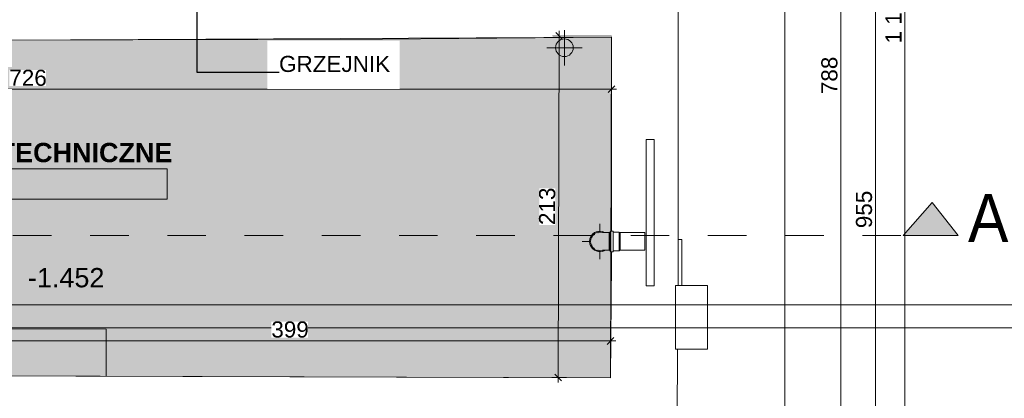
# Model space of a CAD drawing. Header units: millimetres. Extents: x -68772 to 137055, y -73300 to 19650.
# Tile 82 of 125: x 40078 to 46198, y 2721 to 5078. Entities that reach past the tile are written whole.
import ezdxf
from ezdxf.enums import TextEntityAlignment as Align

# ---------------------------------------------------------------- set-up
doc = ezdxf.new("R2010")
doc.units = ezdxf.units.MM
doc.header["$MEASUREMENT"] = 0
doc.set_wipeout_variables(frame=1)
doc.linetypes.add('Przerywana', pattern=[480, 240, -240])
doc.linetypes.add('Wipeout_Contour', pattern=[1000, 0, -1000])
for name, color, linetype, lineweight in [('0_Nr_pióra__1', 7, 'Continuous', 18), ('0_Nr_pióra__7', 7, 'Continuous', 5), ('Center Line_Nr_pióra__2', 27, 'Continuous', 5), ('Dimensions_Nr_pióra__7', 7, 'Continuous', 5), ('Drop_Nr_pióra__7', 7, 'Continuous', 5), ('Electrical Equipment_Nr_pióra__7', 7, 'Continuous', 5), ('Floors_Nr_pióra__7', 7, 'Continuous', 5), ('Nowe_0_Nr_pióra__1', 7, 'Continuous', 18), ('Nowe_Metryczki pomieszczeń ARCHICADa_Nr_pióra__1', 7, 'Continuous', 18), ('Pipe Fittings_Nr_pióra__2', 27, 'Continuous', 5), ('Pipes_Nr_pióra__2', 27, 'Continuous', 5), ('Rise_Nr_pióra__2', 27, 'Continuous', 5), ('Room Tags_Nr_pióra__7', 7, 'Continuous', 5), ('Sections_Nr_pióra__7', 7, 'Continuous', 5), ('Spot Elevations_Nr_pióra__7', 7, 'Continuous', 5), ('Text Notes_Nr_pióra__7', 7, 'Continuous', 5), ('Walls_Nr_pióra__93', 7, 'Continuous', 20), ('Windows_Nr_pióra__7', 7, 'Continuous', 5)]:
    doc.layers.add(name, color=color, linetype=linetype, lineweight=lineweight)
for name, color, linetype in [('Dimensions', 7, 'Continuous'), ('Electrical Equipment', 7, 'Continuous'), ('Nowe_Cut Pattern', 7, 'Continuous'), ('Pipe Fittings', 7, 'Continuous'), ('Room Tags', 7, 'Continuous'), ('Spot Elevations', 7, 'Continuous'), ('Windows', 7, 'Continuous')]:
    doc.layers.add(name, color=color, linetype=linetype)
doc.styles.add('GENERATED_STYLE_1', font='arial.ttf')
doc.styles.add('GENERATED_STYLE_2', font='arialbd.ttf')
doc.dimstyles.new('GENERATED_STYLE__1', dxfattribs={"dimtxt": 100, "dimasz": 40.305087, "dimexe": 0.18, "dimexo": 0.164042, "dimgap": 0.09, "dimtad": 1, "dimdec": 0, "dimlfac": 0.1, "dimzin": 0, "dimdsep": 46, "dimtxsty": 'GENERATED_STYLE_1', "dimblk": 'ARROWHEAD_6', "dimblk1": 'ARROWHEAD_6', "dimblk2": 'ARROWHEAD_6', "dimcen": 0.09, "dimclrd": 7, "dimclre": 7, "dimclrt": 7, "dimadec": 1, "dimazin": 0, "dimtfac": 1, "dimtdec": 4, "dimtmove": 0, "dimatfit": 3, "dimfxl": 0, "dimtolj": 1, "dimtzin": 0, "dimarcsym": 0})
doc.dimstyles.new('GENERATED_STYLE__17', dxfattribs={"dimtxt": 0.18, "dimasz": 91.2, "dimexe": 0.18, "dimexo": 0.0625, "dimgap": 0.09, "dimtad": 0, "dimtih": 1, "dimtoh": 1, "dimdec": 4, "dimzin": 0, "dimdsep": 46, "dimtxsty": 'Standard', "dimcen": 0.09, "dimadec": 0, "dimazin": 0, "dimtfac": 1, "dimtdec": 4, "dimtmove": 0, "dimatfit": 3, "dimldrblk": 'ARROWHEAD_5', "dimfxl": 0, "dimtolj": 1, "dimtzin": 0, "dimarcsym": 0})
doc.dimstyles.new('GENERATED_STYLE__2', dxfattribs={"dimtxt": 100, "dimasz": 40.305087, "dimexe": 0.18, "dimexo": 0.164042, "dimgap": 0.09, "dimtad": 1, "dimtih": 1, "dimtoh": 1, "dimdec": 0, "dimlfac": 0.1, "dimzin": 0, "dimdsep": 46, "dimtxsty": 'GENERATED_STYLE_1', "dimblk": 'ARROWHEAD_6', "dimblk1": 'ARROWHEAD_6', "dimblk2": 'ARROWHEAD_6', "dimcen": 0.09, "dimclrd": 7, "dimclre": 7, "dimclrt": 7, "dimadec": 1, "dimazin": 0, "dimtfac": 1, "dimtdec": 4, "dimtmove": 0, "dimatfit": 3, "dimfxl": 0, "dimtolj": 1, "dimtzin": 0, "dimarcsym": 0})
doc.dimstyles.new('GENERATED_STYLE__9', dxfattribs={"dimtxt": 100, "dimasz": 40.305087, "dimexe": 0.18, "dimexo": 0.0625, "dimgap": 0.09, "dimtad": 1, "dimdec": 0, "dimlfac": 0.1, "dimzin": 0, "dimdsep": 46, "dimtxsty": 'GENERATED_STYLE_1', "dimblk": 'ARROWHEAD_6', "dimblk1": 'ARROWHEAD_6', "dimblk2": 'ARROWHEAD_6', "dimcen": 0.09, "dimse1": 1, "dimse2": 1, "dimclrd": 7, "dimclre": 7, "dimclrt": 7, "dimadec": 1, "dimazin": 0, "dimtfac": 1, "dimtdec": 4, "dimtmove": 0, "dimatfit": 3, "dimfxl": 0, "dimtolj": 1, "dimtzin": 0, "dimarcsym": 0})

# ---------------------------------------------------------------- blocks, each defined once
blk = doc.blocks.new('10. POM. TECHNICZNE__numer pomieszczenia__10', base_point=(40092.9, 4149.7))
at = {"layer": 'Nowe_Cut Pattern', "linetype": 'Continuous', "lineweight": 18}
blk.add_hatch(color=255, dxfattribs=at).paths.add_polyline_path([(35963.9, 2869.3), (38698.8, 2885.4), (39760.4, 2861.3), (43750.3, 2849.5), (43756.2, 4968.6), (39972.8, 4951.1), (36497.4, 4968.5), (36497.4, 4040.9), (35963.9, 4003.6)])
at = {"layer": 'Nowe_Metryczki pomieszczeń ARCHICADa_Nr_pióra__1', "color": 7, "linetype": 'Continuous', "lineweight": 18}
for p, q in [((39192.1, 4149.7), (40993.6, 4149.7)), ((40993.6, 4149.7), (40993.6, 3961.1)), ((40993.6, 3961.1), (39192.1, 3961.1))]:
    blk.add_line(p, q, dxfattribs=at)
at = {"layer": 'Nowe_Metryczki pomieszczeń ARCHICADa_Nr_pióra__1', "color": 7, "lineweight": 18}
for tag, height, style, p in [('ROOM_NAME', 120, 'GENERATED_STYLE_2', (39192.1, 4310.8)), ('ROOM_AREA', 120, 'GENERATED_STYLE_1', (39292.1, 4122.3)), ('DUMMY_342', 120, 'GENERATED_STYLE_1', (39813.3, 4122.3)), ('DUMMY_343', 80, 'GENERATED_STYLE_1', (39996.5, 4131.4))]:
    blk.add_attdef(tag, text='', height=height, dxfattribs=dict(at, style=style)).set_placement(p, align=Align.TOP_LEFT)
blk = doc.blocks.new('15. KOMUNIKACJA_2_15', base_point=(39508.3, 1183))
at = {"layer": 'Nowe_Cut Pattern', "linetype": 'Continuous', "lineweight": 18}
blk.add_hatch(color=255, dxfattribs=at).paths.add_polyline_path([(38482.4, -456), (39810.7, -462.5), (39840.7, 862.5), (39630, 862.5), (39630, 1002.5), (39695.4, 1002.5), (39760.4, 2861.3), (38698.8, 2885.4), (38645.8, 1001.5), (38730, 1001.5), (38730, 862.5), (38645.8, 862.5), (38644.9, 829.8), (38495, 833.7), (38486.5, -33.9)])
at = {"layer": 'Nowe_Metryczki pomieszczeń ARCHICADa_Nr_pióra__1', "color": 7, "linetype": 'Continuous', "lineweight": 18}
for p, q in [((38759.5, 1183), (40257.1, 1183)), ((38759.5, 994.4), (38759.5, 1183)), ((40257.1, 1183), (40257.1, 994.4)), ((40257.1, 994.4), (38759.5, 994.4))]:
    blk.add_line(p, q, dxfattribs=at)
at = {"layer": 'Nowe_Metryczki pomieszczeń ARCHICADa_Nr_pióra__1', "color": 7, "lineweight": 18}
for tag, height, style, p in [('ROOM_NAME', 120, 'GENERATED_STYLE_2', (38759.5, 1344.1)), ('DUMMY_343', 80, 'GENERATED_STYLE_1', (39472.8, 1164.7)), ('ROOM_AREA', 120, 'GENERATED_STYLE_1', (38859.5, 1155.6)), ('DUMMY_342', 120, 'GENERATED_STYLE_1', (39289.6, 1155.6))]:
    blk.add_attdef(tag, text='', height=height, dxfattribs=dict(at, style=style)).set_placement(p, align=Align.TOP_LEFT)
blk = doc.blocks.new('Окно_одинарное - Окно_одинарное-8939260-Rzut', base_point=(0, 0))
at = {"layer": 'Windows_Nr_pióra__7', "color": 7, "linetype": 'Continuous', "lineweight": 5}
for p, q in [((-455, 112.5), (455, 112.5)), ((-455, 62.5), (-455, 112.5)), ((455, 62.5), (-455, 62.5)), ((455, 112.5), (455, 62.5))]:
    blk.add_line(p, q, dxfattribs=at)
blk = doc.blocks.new('Оборудование - Оборудование-8946892-Rzut', base_point=(0, 0))
at = {"layer": 'Electrical Equipment_Nr_pióra__7', "color": 7, "linetype": 'Continuous', "lineweight": 5}
for p, q in [((-351.5, 0), (-351.5, -293.5)), ((351.5, 0), (351.5, -293.5)), ((351.5, -293.5), (-351.5, -293.5))]:
    blk.add_line(p, q, dxfattribs=at)
blk = doc.blocks.new('Plumbing-Bend-Valsir-Triplus-Negative-01 - Standard-8946973-Rzut')
at = {"layer": 'Pipe Fittings_Nr_pióra__2', "color": 27, "linetype": 'Continuous', "lineweight": 5}
for p, q in [((31722.4, 3752.4), (31721.7, 3752.4)), ((31724.1, 3752.4), (31722.4, 3752.4)), ((31725.8, 3752.4), (31724.1, 3752.4)), ((31727.6, 3752.4), (31725.8, 3752.4)), ((31729.5, 3752.4), (31727.6, 3752.4)), ((31731.4, 3752.4), (31729.5, 3752.4)), ((31733.4, 3752.4), (31731.4, 3752.4)), ((31735.4, 3752.4), (31733.4, 3752.4)), ((31737.4, 3752.4), (31735.4, 3752.4)), ((31739.5, 3752.4), (31737.4, 3752.4)), ((31741.6, 3752.4), (31739.5, 3752.4)), ((31743.7, 3752.4), (31741.6, 3752.4)), ((31745.9, 3752.4), (31743.7, 3752.4)), ((31748.1, 3752.4), (31745.9, 3752.4)), ((31750.4, 3752.4), (31748.1, 3752.4)), ((31752.6, 3752.4), (31750.4, 3752.4)), ((31754.9, 3752.4), (31752.6, 3752.4)), ((31757.1, 3752.4), (31754.9, 3752.4)), ((31759.4, 3752.4), (31757.1, 3752.4)), ((31761.7, 3752.4), (31759.4, 3752.4)), ((31761.7, 3752.4), (31765.7, 3752.4)), ((31761.7, 3752.4), (31761.7, 3751)), ((31761.7, 3752.4), (31761.7, 3751.3)), ((31761.7, 3750.5), (31761.7, 3741.7)), ((31761.7, 3741.7), (31761.7, 3739.1)), ((31761.7, 3739.2), (31761.7, 3722.4)), ((31765.7, 3755.8), (31771, 3755.8)), ((31765.7, 3697.4), (31765.7, 3754.3)), ((31771, 3761), (31787, 3761)), ((31771, 3697.4), (31771, 3761)), ((31787, 3697.4), (31787, 3761)), ((31787, 3755.8), (31824, 3755.8)), ((31824, 3755.8), (31830.8, 3752.4)), ((31824, 3697.4), (31824, 3754.3)), ((31830.8, 3751), (31830.8, 3752.4)), ((31830.8, 3739.1), (31830.8, 3741.7)), ((31761.7, 3722.2), (31761.7, 3719.1)), ((31761.7, 3719.2), (31761.7, 3697.4)), ((31761.7, 3697.4), (31761.7, 3675.5)), ((31761.7, 3675.6), (31761.7, 3672.5)), ((31761.7, 3672.3), (31761.7, 3655.5)), ((31765.7, 3640.4), (31765.7, 3697.4)), ((31771, 3633.7), (31771, 3697.4)), ((31787, 3633.7), (31787, 3697.4)), ((31824, 3640.4), (31824, 3697.4)), ((31830.8, 3719.1), (31830.8, 3722.5)), ((31830.8, 3672.2), (31830.8, 3675.6)), ((31704.1, 3642.4), (31704.7, 3642.4)), ((31722, 3642.4), (31723.6, 3642.4)), ((31723.6, 3642.4), (31725.4, 3642.4)), ((31725.4, 3642.4), (31727.1, 3642.4)), ((31727.1, 3642.4), (31729, 3642.4)), ((31729, 3642.4), (31730.9, 3642.4)), ((31730.9, 3642.4), (31732.8, 3642.4)), ((31732.8, 3642.4), (31734.8, 3642.4)), ((31734.8, 3642.4), (31736.8, 3642.4)), ((31736.8, 3642.4), (31738.9, 3642.4)), ((31738.9, 3642.4), (31741, 3642.4)), ((31741, 3642.4), (31743.2, 3642.4)), ((31743.2, 3642.4), (31745.3, 3642.4)), ((31745.3, 3642.4), (31747.5, 3642.4)), ((31747.5, 3642.4), (31749.8, 3642.4)), ((31749.8, 3642.4), (31752, 3642.4)), ((31752, 3642.4), (31754.2, 3642.4)), ((31754.2, 3642.4), (31756.5, 3642.4)), ((31756.5, 3642.4), (31758.8, 3642.4)), ((31758.8, 3642.4), (31761.1, 3642.4)), ((31761.1, 3642.4), (31761.7, 3642.4)), ((31761.7, 3655.6), (31761.7, 3653)), ((31761.7, 3653), (31761.7, 3644.2)), ((31761.7, 3643.7), (31761.7, 3642.4)), ((31761.7, 3643.4), (31761.7, 3642.4)), ((31765.7, 3642.4), (31761.7, 3642.4)), ((31771, 3639), (31765.7, 3639)), ((31787, 3633.7), (31771, 3633.7)), ((31824, 3639), (31787, 3639)), ((31830.8, 3642.4), (31824, 3639)), ((31830.8, 3653), (31830.8, 3655.6)), ((31830.8, 3642.4), (31830.8, 3643.7))]:
    blk.add_line(p, q, dxfattribs=at)
for radius, start, end in [(63.7, 61.25915, 180), (58.4, 72.07883, 180), (55, 126.20078, 130.583), (55, 101.37633, 103.5466), (63.7, 180, 299.03362), (58.4, 180, 287.90409), (55, 152.82848, 156.69406), (55, 203.30594, 207.17152), (55, 229.417, 233.79922), (55, 256.4534, 258.62367)]:
    blk.add_arc((31704.7, 3697.4), radius, start, end, dxfattribs=at)
blk = doc.blocks.new('Оборудование - Оборудование-8966174-Rzut')
at = {"layer": 'Electrical Equipment_Nr_pióra__7', "color": 7, "linetype": 'Continuous', "lineweight": 5}
for p, q in [((228.2, -40), (-58.3, -40)), ((228.2, -17.5), (228.2, -40))]:
    blk.add_line(p, q, dxfattribs=at)
blk = doc.blocks.new('Оборудование - Оборудование-8966235-Rzut')
at = {"layer": 'Electrical Equipment_Nr_pióra__7', "color": 7, "linetype": 'Continuous', "lineweight": 5}
for p, q in [((-197.3, 0), (197.3, 0)), ((-197.3, 0), (-197.3, -200)), ((197.3, 0), (197.3, -200)), ((197.3, -200), (-197.3, -200))]:
    blk.add_line(p, q, dxfattribs=at)
blk = doc.blocks.new('iv_Помещение_Площадь - iv_Помещение_Площадь-55347-Rzut')
at = {"layer": 'Room Tags_Nr_pióra__7', "color": 7, "linetype": 'Continuous', "lineweight": 5}
blk.add_circle((0, 0), 250, dxfattribs=at)
blk = doc.blocks.new('Spot Elevations - Высотная отметка - Закрашенное значение-23738-Rzut', base_point=(-269.5, 0))
at = {"layer": 'Spot Elevations_Nr_pióra__7', "color": 7, "linetype": 'Continuous', "lineweight": 5}
blk.add_line((-419.5, 0), (430.5, 0), dxfattribs=at)
blk = doc.blocks.new('*D596')
at = {"layer": 'Dimensions_Nr_pióra__7', "color": 7, "linetype": 'Continuous', "lineweight": 5}
for p, q in [((39781.6, 3099.5), (39739.1, 3057.1)), ((39760.4, 2861.4), (39760.4, 3118.1)), ((39760.4, 3078.3), (43750.3, 3078.3)), ((43729.1, 3057.1), (43771.6, 3099.5)), ((43750.3, 2849.6), (43750.3, 3118.1)), ((43750.3, 3078.3), (43782.2, 3078.3))]:
    blk.add_line(p, q, dxfattribs=at)
at = {"color": 254, "linetype": 'Wipeout_Contour', "lineweight": 0, "ltscale": 167495.605108}
blk.add_wipeout([(41641.5, 3098.3), (41869.2, 3098.3), (41869.2, 3198.3), (41641.5, 3198.3)], dxfattribs=at).dxf.layer = 'Dimensions'
at = {"layer": 'Dimensions_Nr_pióra__7', "color": 7, "lineweight": 5, "insert": (41641.5, 3098.3), "char_height": 100, "attachment_point": 7, "style": 'GENERATED_STYLE_1'}
blk.add_mtext('\\A1;399', dxfattribs=at)
blk = doc.blocks.new('ARROWHEAD_6')
at = {"color": 0, "linetype": 'Continuous', "lineweight": 0}
for p, q in [((0, 0), (-1, 0)), ((-0.5, -0.5), (0.5, 0.5))]:
    blk.add_line(p, q, dxfattribs=at)
blk = doc.blocks.new('*D597')
at = {"layer": 'Dimensions_Nr_pióra__7', "color": 7, "linetype": 'Continuous', "lineweight": 5}
for p, q in [((43756, 4975.3), (43390.6, 4976.4)), ((43451.6, 4955), (43409.3, 4997.6)), ((43424.1, 2850.4), (43430.4, 4976.3)), ((43430.4, 4976.3), (43430.5, 5008.1)), ((43477, 2850.3), (43384.3, 2850.6)), ((43403, 2871.7), (43445.3, 2829.2)), ((43424, 2818.6), (43424.1, 2850.4))]:
    blk.add_line(p, q, dxfattribs=at)
at = {"color": 254, "linetype": 'Wipeout_Contour', "lineweight": 0, "ltscale": 174134.702818}
blk.add_wipeout([(43406.9, 3799.6), (43407.6, 4027.3), (43307.6, 4027.6), (43306.9, 3799.9)], dxfattribs=at).dxf.layer = 'Dimensions'
at = {"layer": 'Dimensions_Nr_pióra__7', "color": 7, "lineweight": 5, "insert": (43406.9, 3799.6), "char_height": 100, "attachment_point": 7, "rotation": 89.83036, "style": 'GENERATED_STYLE_1'}
blk.add_mtext('\\A1;213', dxfattribs=at)
blk = doc.blocks.new('*D598')
at = {"layer": 'Dimensions_Nr_pióra__7', "color": 7, "linetype": 'Continuous', "lineweight": 5}
for p, q in [((36518.6, 4666), (36476.1, 4623.5)), ((36497.4, 4605), (36497.4, 4697.6)), ((43735, 4623.5), (43777.4, 4666)), ((43756.2, 4605), (43756.2, 4697.6)), ((36465.5, 4644.7), (36497.4, 4644.7)), ((36497.4, 4644.7), (43756.2, 4644.7)), ((43756.2, 4644.7), (43788, 4644.7))]:
    blk.add_line(p, q, dxfattribs=at)
at = {"color": 254, "linetype": 'Wipeout_Contour', "lineweight": 0, "ltscale": 161611.296744}
blk.add_wipeout([(40012.9, 4664.7), (40240.6, 4664.7), (40240.6, 4764.7), (40012.9, 4764.7)], dxfattribs=at).dxf.layer = 'Dimensions'
at = {"layer": 'Dimensions_Nr_pióra__7', "color": 7, "lineweight": 5, "insert": (40012.9, 4664.7), "char_height": 100, "attachment_point": 7, "style": 'GENERATED_STYLE_1'}
blk.add_mtext('\\A1;726', dxfattribs=at)
blk = doc.blocks.new('*D844')
at = {"layer": 'Dimensions_Nr_pióra__7', "color": 7, "linetype": 'Continuous', "lineweight": 5}
for p, q in [((45160.3, 8690.6), (45202.8, 8648.1)), ((45221.3, 8669.4), (45141.8, 8669.4)), ((45181.6, 787), (45181.6, 8669.4)), ((45160.3, 808.2), (45202.8, 765.8)), ((45221.3, 787), (45141.8, 787)), ((45181.6, -213), (45181.6, 787))]:
    blk.add_line(p, q, dxfattribs=at)
at = {"color": 254, "linetype": 'Wipeout_Contour', "lineweight": 0, "ltscale": 181435.195996}
blk.add_wipeout([(45161.6, 4614.4), (45161.6, 4842), (45061.6, 4842), (45061.6, 4614.4)], dxfattribs=at).dxf.layer = 'Dimensions'
at = {"layer": 'Dimensions_Nr_pióra__7', "color": 7, "lineweight": 5, "insert": (45161.6, 4614.4), "char_height": 100, "attachment_point": 7, "rotation": 90, "style": 'GENERATED_STYLE_1'}
blk.add_mtext('\\A1;788', dxfattribs=at)
blk = doc.blocks.new('*D846')
at = {"layer": 'Dimensions_Nr_pióra__7', "color": 7, "linetype": 'Continuous', "lineweight": 5}
for p, q in [((45375.5, 8690.6), (45417.9, 8648.1)), ((45436.5, 8669.4), (45357, 8669.4)), ((45396.7, -881.7), (45396.7, 8669.4)), ((45436.5, -881.7), (45357, -881.7)), ((45375.5, -860.5), (45417.9, -903)), ((45396.7, -913.6), (45396.7, -881.7))]:
    blk.add_line(p, q, dxfattribs=at)
at = {"color": 254, "linetype": 'Wipeout_Contour', "lineweight": 0, "ltscale": 181975.238413}
blk.add_wipeout([(45376.7, 3780), (45376.7, 4007.6), (45276.7, 4007.6), (45276.7, 3780)], dxfattribs=at).dxf.layer = 'Dimensions'
at = {"layer": 'Dimensions_Nr_pióra__7', "color": 7, "lineweight": 5, "insert": (45376.7, 3780), "char_height": 100, "attachment_point": 7, "rotation": 90, "style": 'GENERATED_STYLE_1'}
blk.add_mtext('\\A1;955', dxfattribs=at)
blk = doc.blocks.new('*D848')
at = {"layer": 'Dimensions_Nr_pióra__7', "color": 7, "linetype": 'Continuous', "lineweight": 5}
for p, q in [((45620.1, 11082.5), (45540.5, 11082.5)), ((45601.5, 11061.3), (45559.1, 11103.8)), ((45580.3, 11082.5), (45580.3, 11114.4)), ((45580.3, -881.7), (45580.3, 11082.5)), ((45620.1, -881.7), (45540.5, -881.7)), ((45559.1, -860.5), (45601.5, -903)), ((45580.3, -913.6), (45580.3, -881.7))]:
    blk.add_line(p, q, dxfattribs=at)
at = {"color": 254, "linetype": 'Wipeout_Contour', "lineweight": 0, "ltscale": 183182.02503}
blk.add_wipeout([(45560.3, 4929.4), (45560.3, 5271.4), (45460.3, 5271.4), (45460.3, 4929.4)], dxfattribs=at).dxf.layer = 'Dimensions'
at = {"layer": 'Dimensions_Nr_pióra__7', "color": 7, "lineweight": 5, "insert": (45560.3, 4929.4), "char_height": 100, "attachment_point": 7, "rotation": 90, "style": 'GENERATED_STYLE_1'}
blk.add_mtext('\\A1;1\\~196', dxfattribs=at)
blk = doc.blocks.new('ARROWHEAD_5')
at = {"linetype": 'Continuous', "lineweight": 0}
blk.add_hatch(color=0, dxfattribs=at).paths.add_polyline_path([(-1, 0.2679), (0, 0), (-1, -0.2679)])
at = {"color": 0, "linetype": 'Continuous', "lineweight": 0}
blk.add_line((0, 0), (-1, 0), dxfattribs=at)

msp = doc.modelspace()

# ---------------------------------------------------------------- hatches: boundary and pattern name
at = {"layer": 'Drop_Nr_pióra__7', "linetype": 'Continuous', "lineweight": 5}
msp.add_hatch(color=7, dxfattribs=at).paths.add_polyline_path([(43630.5, 3711.6), (43628.7, 3697.4), (43630.5, 3683.1), (43636, 3669.9), (43644.8, 3658.5), (43656.2, 3649.7), (43669.4, 3644.2), (43676.5, 3643.3), (43669.9, 3646), (43664.2, 3650.4), (43659.9, 3656.1), (43657.1, 3662.7), (43656.2, 3669.9), (43657.1, 3677), (43659.9, 3683.6), (43664.2, 3689.3), (43669.9, 3693.7), (43676.5, 3696.4), (43690.8, 3698.3), (43697.4, 3701), (43703.1, 3705.4), (43707.5, 3711.1), (43710.2, 3717.7), (43711.2, 3724.9), (43710.2, 3732), (43707.5, 3738.6), (43703.1, 3744.3), (43697.4, 3748.7), (43690.8, 3751.4), (43683.7, 3752.4), (43669.4, 3750.5), (43656.2, 3745), (43644.8, 3736.2), (43635.5, 3723.5)])
at = {"layer": 'Nowe_0_Nr_pióra__1', "linetype": 'Continuous', "lineweight": 18}
msp.add_hatch(color=7, dxfattribs=at).paths.add_polyline_path([(45569.3, 3733.8), (45749, 3939.2), (45911.5, 3733.8)])

# ---------------------------------------------------------------- linework, layer by layer
at = {"layer": 'Center Line_Nr_pióra__2', "color": 27, "linetype": 'Continuous', "lineweight": 5}
for p, q in [((43463.3, 4793.4), (43463.3, 5013.4)), ((43353.3, 4903.4), (43573.3, 4903.4)), ((43683.7, 3753.9), (43683.7, 3807.4)), ((43573.7, 3697.4), (43625.6, 3697.4)), ((43683.7, 3587.4), (43683.7, 3640.8))]:
    msp.add_line(p, q, dxfattribs=at)
at = {"layer": 'Floors_Nr_pióra__7', "color": 7, "linetype": 'Continuous', "lineweight": 5}
msp.add_line((44833.1, 9441.7), (44833.1, 783.7), dxfattribs=at)
at = {"layer": 'Nowe_0_Nr_pióra__1', "color": 7, "linetype": 'Continuous', "lineweight": 18, "flags": 128}
msp.add_lwpolyline([(45569.3, 3733.8), (45749, 3939.2), (45911.5, 3733.8)], close=True, dxfattribs=at)
at = {"layer": 'Nowe_Cut Pattern', "color": 255, "linetype": 'Continuous', "lineweight": 18, "flags": 128}
msp.add_lwpolyline([(35963.9, 2869.3), (38698.8, 2885.4), (39760.4, 2861.3), (43750.3, 2849.5), (43756.2, 4968.6), (39972.8, 4951.1), (36497.4, 4968.5), (36497.4, 4040.9), (35963.9, 4003.6)], close=True, dxfattribs=at)
at = {"layer": 'Pipes_Nr_pióra__2', "color": 27, "linetype": 'Continuous', "lineweight": 5}
for p, q in [((43963.7, 3752.4), (43809.8, 3752.4)), ((43809.8, 3751.3), (43809.8, 3752.4)), ((43809.8, 3741.7), (43809.8, 3750.5)), ((43809.8, 3722.4), (43809.8, 3739.2)), ((43963.7, 3752.4), (43963.7, 3642.4)), ((43809.8, 3675.5), (43809.8, 3719.2)), ((43809.8, 3655.5), (43809.8, 3672.3)), ((43809.8, 3644.2), (43809.8, 3653)), ((43809.8, 3642.4), (43809.8, 3643.4)), ((43809.8, 3642.4), (43963.7, 3642.4))]:
    msp.add_line(p, q, dxfattribs=at)
at = {"layer": 'Rise_Nr_pióra__2', "color": 27, "linetype": 'Continuous', "lineweight": 5}
for start, end in [(0, 180), (180, 0)]:
    msp.add_arc((43463.3, 4903.4), 55, start, end, dxfattribs=at)
at = {"layer": 'Sections_Nr_pióra__7', "color": 7, "linetype": 'Przerywana', "lineweight": 5}
msp.add_line((23715.3, 3733.8), (45604.8, 3733.8), dxfattribs=at)
at = {"layer": 'Walls_Nr_pióra__93', "color": 7, "linetype": 'Continuous', "lineweight": 20}
for p, q in [((44171.2, 3571.8), (44171.2, 5469.8)), ((42332.8, 4956.4), (43756.2, 4968.6)), ((43756.2, 4968.6), (43756.2, 3761)), ((40005.8, 4950.9), (42332.8, 4956.4)), ((43756.2, 3633.7), (43756.2, 3573.4)), ((43756.2, 3573.4), (43750.3, 2849.5)), ((44170, 3422.5), (44171.2, 3571.8)), ((44153.6, 1390.8), (44166.8, 3027.8)), ((43750.3, 2849.5), (39760.4, 2861.3))]:
    msp.add_line(p, q, dxfattribs=at)

# ---------------------------------------------------------------- block references
at = {"layer": 'Electrical Equipment', "color": 7, "linetype": 'Continuous', "lineweight": 5, "zscale": 1000}
for name, p, rotation in [('Оборудование - Оборудование-8966174-Rzut', (44153.6, 3480.8), 90), ('Оборудование - Оборудование-8966235-Rzut', (44153.6, 3225.2), 90), ('Оборудование - Оборудование-8946892-Rzut', (40263.5, 2859.8), 179.8303639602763)]:
    msp.add_blockref(name, p, dxfattribs=dict(at, rotation=rotation))
at = {"layer": 'Nowe_Cut Pattern', "color": 7, "linetype": 'Continuous', "lineweight": 18}
ref = msp.add_blockref('10. POM. TECHNICZNE__numer pomieszczenia__10', (40092.9, 4149.7), dxfattribs=at)
ref.add_attrib('ROOM_NAME', '10. POM. TECHNICZNE', dxfattribs={"layer": 'Nowe_Metryczki pomieszczeń ARCHICADa_Nr_pióra__1', "color": 7, "lineweight": 18, "height": 120, "style": 'GENERATED_STYLE_2'}).set_placement((39192.1, 4310.8), align=Align.TOP_LEFT)
msp.add_blockref('15. KOMUNIKACJA_2_15', (39508.3, 1183), dxfattribs=at).add_auto_attribs({'ROOM_NAME': '15. KOMUNIKACJA', 'ROOM_AREA': 'A: 3,9', 'DUMMY_342': ' m', 'DUMMY_343': '2'})
at = {"layer": 'Pipe Fittings', "color": 27, "linetype": 'Continuous', "lineweight": 5, "zscale": 1000}
msp.add_blockref('Plumbing-Bend-Valsir-Triplus-Negative-01 - Standard-8946973-Rzut', (11979, 0), dxfattribs=at)
at = {"layer": 'Room Tags', "color": 7, "linetype": 'Continuous', "lineweight": 5, "xscale": 49.99999999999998, "yscale": 49.99999999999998, "zscale": 1000}
msp.add_blockref('iv_Помещение_Площадь - iv_Помещение_Площадь-55347-Rzut', (39373.4, 0), dxfattribs=at)
at = {"layer": 'Spot Elevations', "color": 7, "linetype": 'Continuous', "lineweight": 5, "xscale": 49.99999999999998, "yscale": 49.99999999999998, "zscale": 1000}
for p in [(26566.5, 3302.8), (12689.2, 3159.5)]:
    msp.add_blockref('Spot Elevations - Высотная отметка - Закрашенное значение-23738-Rzut', p, dxfattribs=at)
at = {"layer": 'Windows', "color": 7, "linetype": 'Continuous', "lineweight": 5, "zscale": 1000, "rotation": 90}
msp.add_blockref('Окно_одинарное - Окно_одинарное-8939260-Rzut', (44083.7, 3876.9), dxfattribs=at)

# ---------------------------------------------------------------- texts
at = {"layer": 'Spot Elevations_Nr_pióra__7', "color": 7, "linetype": 'Continuous', "lineweight": 5, "insert": (40128.9, 3532.1), "char_height": 120, "attachment_point": 1, "style": 'GENERATED_STYLE_1'}
msp.add_mtext('\\A1;-1.452', dxfattribs=at)
at = {"layer": 'Text Notes_Nr_pióra__7', "color": 7, "linetype": 'Continuous', "lineweight": 5, "insert": (45971.8, 3993.3), "char_height": 300, "attachment_point": 1, "style": 'GENERATED_STYLE_1'}
msp.add_mtext('\\A1;{\\W0.9;A}', dxfattribs=at)

# ---------------------------------------------------------------- next in the draw order: dimensions: what is measured, and where the dimension line sits
at = {"layer": 'Dimensions', "color": 7, "linetype": 'Continuous', "lineweight": 5}
dim = msp.add_linear_dim(base=(45181.6, 8669.4), p1=(44150.7, 787), p2=(44158.4, 8669.4), angle=90, dimstyle='GENERATED_STYLE__9', dxfattribs=at)
dim.commit()
dim.dimension.update_dxf_attribs({"geometry": '*D844', "text_midpoint": (45111.6, 4728.7), "dimtype": 160, "text_rotation": 90})
dim = msp.add_linear_dim(base=(43750.3, 3078.3), p1=(39760.4, 2861.3), p2=(43750.3, 2849.5), dimstyle='GENERATED_STYLE__2', dxfattribs=at)
dim.commit()
dim.dimension.update_dxf_attribs({"geometry": '*D596', "text_midpoint": (41755.9, 3148.3), "dimtype": 160})

# ---------------------------------------------------------------- next in the draw order: dimensions: what is measured, and where the dimension line sits
for base, p1, p2, angle, dimstyle, picture, middle, turn in [((45396.7, 8669.4), (44142.5, -881.7), (44158.4, 8669.4), 90, 'GENERATED_STYLE__9', '*D846', (45326.7, 3894.3), 90), ((43430.4, 4976.3), (43477.1, 2850.3), (43756.2, 4975.3), 89.83036, 'GENERATED_STYLE__1', '*D597', (43357.3, 3914.1), 89.83036)]:
    dim = msp.add_linear_dim(base=base, p1=p1, p2=p2, angle=angle, dimstyle=dimstyle, dxfattribs=at)
    dim.commit()
    dim.dimension.update_dxf_attribs({"geometry": picture, "text_midpoint": middle, "dimtype": 160, "text_rotation": turn})

# ---------------------------------------------------------------- next in the draw order: dimensions: what is measured, and where the dimension line sits
dim = msp.add_linear_dim(base=(45580.3, 11082.5), p1=(45341.5, -881.7), p2=(45341.5, 11082.5), angle=90, dimstyle='GENERATED_STYLE__9', dxfattribs=at)
dim.commit()
dim.dimension.update_dxf_attribs({"geometry": '*D848', "text_midpoint": (45510.3, 5101.2), "dimtype": 160, "text_rotation": 90})
dim = msp.add_linear_dim(base=(43756.2, 4644.7), p1=(36497.4, 4697.8), p2=(43756.2, 4697.8), dimstyle='GENERATED_STYLE__2', dxfattribs=at)
dim.commit()
dim.dimension.update_dxf_attribs({"geometry": '*D598', "text_midpoint": (40127.3, 4714.7), "dimtype": 160})

# ---------------------------------------------------------------- next in the draw order: wipeouts: each hides what was drawn before it
at = {"color": 7, "linetype": 'Wipeout_Contour', "lineweight": 18, "ltscale": 169207.825552}
msp.add_wipeout([(41617.6, 4947.5), (42440, 4947.5), (42440, 4646.3), (41617.6, 4646.3)], dxfattribs=at).dxf.layer = '0_Nr_pióra__1'

# ---------------------------------------------------------------- next in the draw order: texts
at = {"layer": '0_Nr_pióra__1', "color": 7, "linetype": 'Continuous', "lineweight": 18, "insert": (41689.6, 4751), "char_height": 100, "attachment_point": 7, "style": 'GENERATED_STYLE_1'}
msp.add_mtext('\\A1;GRZEJNIK', dxfattribs=at)

# ---------------------------------------------------------------- next in the draw order: leaders
at = {"layer": '0_Nr_pióra__7', "color": 7, "linetype": 'Continuous', "lineweight": 5, "annotation_type": 0, "has_hookline": 1, "hookline_direction": 0, "text_width": 683.1}
msp.add_leader([(41179.3, 5287.3), (41179.3, 4751), (41689.5, 4751)], dimstyle='GENERATED_STYLE__17', dxfattribs=at)

doc.saveas('drawing.dxf')
